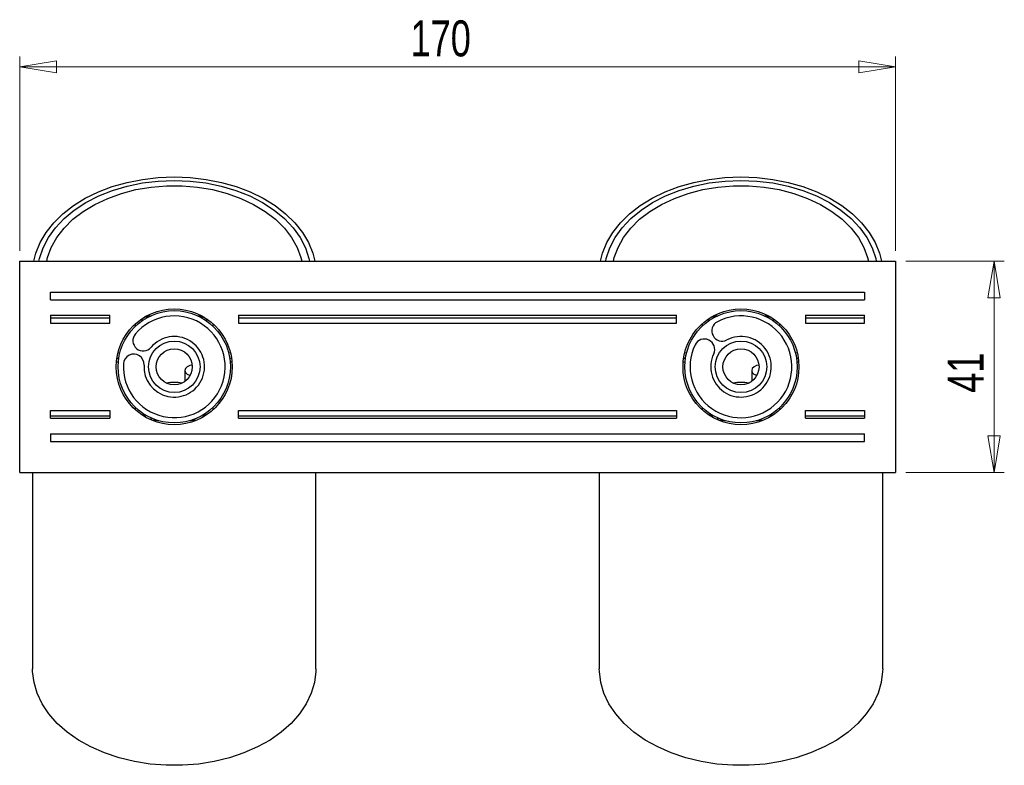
# Model space of a CAD drawing. Header units: millimetres. Extents: x 436 to 931, y 360 to 723.
# Tile 4 of 4: x 641 to 736, y 651 to 723. Entities that reach past the tile are written whole.
import ezdxf

# ---------------------------------------------------------------- set-up
doc = ezdxf.new("R2010")
doc.units = ezdxf.units.MM
doc.styles.add('SLDTEXTSTYLE0', font='TXT', dxfattribs={"width": 0.75})
doc.dimstyles.new('SLDDIMSTYLE1', dxfattribs={"dimtxt": 3.5, "dimasz": 3.556, "dimexe": 0, "dimexo": 0.0625, "dimgap": 0.875, "dimtad": 1, "dimdec": 0, "dimlfac": 2, "dimrnd": 1e-09, "dimzin": 12, "dimdsep": 46, "dimtxsty": 'SLDTEXTSTYLE0', "dimblk1": 'CLOSED', "dimblk2": 'CLOSED', "dimsah": 1, "dimcen": 0.09, "dimadec": 0, "dimazin": 3, "dimtfac": 1, "dimtdec": 0, "dimtofl": 0, "dimtmove": 0, "dimatfit": 3, "dimldrblk": 'CLOSED', "dimfxl": 0, "dimfrac": 2, "dimtolj": 1, "dimtzin": 12, "dimarcsym": 0})

# ---------------------------------------------------------------- blocks, each defined once
blk = doc.blocks.new('_Closed')
at = {"color": 0, "linetype": 'ByBlock', "lineweight": -2}
for p, q in [((-1, 0.166667), (0, 0)), ((-1, 0.166667), (-1, -0.166667)), ((0, 0), (-1, -0.166667)), ((0, 0), (-1, 0))]:
    blk.add_line(p, q, dxfattribs=at)
blk = doc.blocks.new('_D_2')
at = {"color": 7, "linetype": 'Continuous', "lineweight": 0}
for p, q in [((640.709, 700.709), (640.709, 719.577)), ((725.709, 700.709), (725.709, 719.577)), ((640.709, 718.577), (725.709, 718.577))]:
    blk.add_line(p, q, dxfattribs=at)
at = {"color": 7, "linetype": 'Continuous', "lineweight": 18, "xscale": 3.556, "yscale": 3.556, "rotation": 180.0000000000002}
blk.add_blockref('_Closed', (640.709, 718.577, 87.372), dxfattribs=at)
at = {"color": 7, "linetype": 'Continuous', "lineweight": 18, "xscale": 3.556, "yscale": 3.556}
blk.add_blockref('_Closed', (725.709, 718.577, 87.372), dxfattribs=at)
at = {"color": 7, "linetype": 'Continuous', "lineweight": 18, "insert": (678.637, 723.089), "char_height": 3.5, "attachment_point": 1, "style": 'SLDTEXTSTYLE0'}
blk.add_mtext('170', dxfattribs=at)
blk = doc.blocks.new('_D_3')
at = {"color": 7, "linetype": 'Continuous', "lineweight": 0}
for p, q in [((726.709, 699.709), (736.264, 699.709)), ((735.264, 699.709), (735.264, 679.209)), ((726.709, 679.209), (736.264, 679.209))]:
    blk.add_line(p, q, dxfattribs=at)
at = {"color": 7, "linetype": 'Continuous', "lineweight": 18, "xscale": 3.556, "yscale": 3.556}
for p, rotation in [((735.264, 699.709, 87.372), 90.00000000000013), ((735.264, 679.209, 87.372), 270.0000000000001)]:
    blk.add_blockref('_Closed', p, dxfattribs=dict(at, rotation=rotation))
at = {"color": 7, "linetype": 'Continuous', "lineweight": 18, "insert": (730.752, 686.939), "char_height": 3.5, "attachment_point": 1, "rotation": 90, "style": 'SLDTEXTSTYLE0'}
blk.add_mtext('41', dxfattribs=at)

msp = doc.modelspace()

# ---------------------------------------------------------------- linework, layer by layer
at = {"color": 7, "linetype": 'Continuous', "lineweight": 25}
for p, q in [((640.709, 679.209), (640.709, 699.709)), ((640.709, 699.709), (725.709, 699.709)), ((725.709, 699.709), (725.709, 679.209)), ((643.709, 696.709), (722.709, 696.709)), ((643.709, 695.959), (643.709, 696.709)), ((722.709, 696.709), (722.709, 695.959)), ((643.709, 695.959), (722.709, 695.959)), ((643.709, 694.459), (649.459, 694.459)), ((643.709, 694.459), (643.709, 694.207)), ((643.709, 694.207), (649.459, 694.207)), ((643.709, 694.207), (643.709, 693.709)), ((649.459, 694.207), (649.459, 694.459)), ((649.459, 693.709), (649.459, 694.207)), ((652.584, 693.924), (652.584, 694.136)), ((653.15, 694.271), (652.796, 694.271)), ((652.9, 694.333), (653.27, 694.333)), ((653.031, 694.406), (653.422, 694.406)), ((657.996, 694.406), (658.386, 694.406)), ((658.147, 694.333), (658.517, 694.333)), ((658.622, 694.271), (658.267, 694.271)), ((658.834, 694.136), (658.834, 693.924)), ((661.959, 694.459), (661.959, 694.207)), ((661.959, 694.459), (704.459, 694.459)), ((661.959, 694.207), (704.459, 694.207)), ((661.959, 694.207), (661.959, 693.709)), ((704.459, 694.207), (704.459, 694.459)), ((704.459, 693.709), (704.459, 694.207)), ((707.584, 693.924), (707.584, 694.136)), ((708.15, 694.271), (707.796, 694.271)), ((707.9, 694.333), (708.27, 694.333)), ((708.031, 694.406), (708.422, 694.406)), ((712.996, 694.406), (713.386, 694.406)), ((713.147, 694.333), (713.517, 694.333)), ((713.622, 694.271), (713.267, 694.271)), ((713.834, 694.136), (713.834, 693.924)), ((716.959, 694.459), (716.959, 694.207)), ((716.959, 694.459), (722.709, 694.459)), ((716.959, 694.207), (716.959, 693.709)), ((716.959, 694.207), (722.709, 694.207)), ((722.709, 694.207), (722.709, 694.459)), ((722.709, 693.709), (722.709, 694.207)), ((643.709, 693.709), (649.459, 693.709)), ((651.959, 693.414), (651.959, 693.652)), ((659.459, 693.652), (659.459, 693.414)), ((661.959, 693.709), (704.459, 693.709)), ((706.959, 693.414), (706.959, 693.652)), ((714.459, 693.652), (714.459, 693.414)), ((716.959, 693.709), (722.709, 693.709)), ((650.275, 689.878), (650.103, 689.929)), ((650.315, 690.239), (650.145, 690.291)), ((650.418, 690.769), (650.252, 690.824)), ((661.166, 690.824), (660.999, 690.769)), ((661.272, 690.291), (661.103, 690.239)), ((661.314, 689.929), (661.142, 689.878)), ((705.275, 689.878), (705.103, 689.929)), ((705.315, 690.239), (705.145, 690.291)), ((705.418, 690.769), (705.252, 690.824)), ((716.166, 690.824), (715.999, 690.769)), ((716.272, 690.291), (716.103, 690.239)), ((716.314, 689.929), (716.142, 689.878)), ((656.747, 689.104), (656.747, 688.05)), ((711.747, 689.104), (711.747, 688.05)), ((643.709, 685.209), (649.459, 685.209)), ((643.709, 684.711), (643.709, 685.209)), ((649.459, 685.209), (649.459, 684.711)), ((651.959, 685.267), (651.959, 685.504)), ((659.459, 685.504), (659.459, 685.267)), ((661.959, 684.711), (661.959, 685.209)), ((661.959, 685.209), (704.459, 685.209)), ((704.459, 685.209), (704.459, 684.711)), ((706.959, 685.267), (706.959, 685.504)), ((714.459, 685.504), (714.459, 685.267)), ((716.959, 685.209), (722.709, 685.209)), ((716.959, 684.711), (716.959, 685.209)), ((722.709, 685.209), (722.709, 684.711)), ((643.709, 684.711), (649.459, 684.711)), ((643.709, 684.459), (643.709, 684.711)), ((643.709, 684.459), (649.459, 684.459)), ((649.459, 684.711), (649.459, 684.459)), ((654.146, 684.222), (654.17, 684.231)), ((661.959, 684.711), (704.459, 684.711)), ((661.959, 684.459), (661.959, 684.711)), ((661.959, 684.459), (704.459, 684.459)), ((704.459, 684.711), (704.459, 684.459)), ((709.146, 684.222), (709.17, 684.231)), ((716.959, 684.711), (722.709, 684.711)), ((716.959, 684.459), (716.959, 684.711)), ((716.959, 684.459), (722.709, 684.459)), ((722.709, 684.711), (722.709, 684.459)), ((643.709, 682.959), (643.709, 682.209)), ((643.709, 682.959), (722.709, 682.959)), ((722.709, 682.209), (722.709, 682.959)), ((643.709, 682.209), (722.709, 682.209)), ((640.709, 679.209), (725.709, 679.209)), ((641.959, 679.209), (641.959, 660.152)), ((669.459, 660.152), (669.459, 679.209)), ((696.959, 679.209), (696.959, 660.152)), ((724.459, 660.152), (724.459, 679.209))]:
    msp.add_line(p, q, dxfattribs=at)
at = {"color": 7, "linetype": 'Continuous', "lineweight": 25, "flags": 128}
for points in [[(642.072, 699.709), (642.271, 700.495), (642.686, 701.518), (643.267, 702.502), (644.008, 703.435), (644.897, 704.305), (645.925, 705.102), (647.078, 705.813), (648.341, 706.432), (649.698, 706.949), (651.132, 707.358), (652.625, 707.654), (654.157, 707.834), (655.709, 707.894), (657.26, 707.834), (658.792, 707.654), (660.285, 707.358), (661.719, 706.949), (663.076, 706.432), (664.339, 705.813), (665.492, 705.102), (666.52, 704.305), (667.41, 703.435), (668.15, 702.502), (668.731, 701.518), (669.146, 700.495), (669.345, 699.709)], [(642.577, 699.709), (642.635, 699.974), (642.977, 701.009), (643.493, 702.009), (644.178, 702.961), (645.021, 703.852), (646.011, 704.67), (647.135, 705.402), (648.376, 706.04), (649.718, 706.574), (651.142, 706.998), (652.629, 707.304), (654.158, 707.49), (655.709, 707.552), (657.259, 707.49), (658.788, 707.304), (660.275, 706.998), (661.7, 706.574), (663.041, 706.04), (664.283, 705.402), (665.406, 704.67), (666.396, 703.852), (667.239, 702.961), (667.924, 702.009), (668.441, 701.009), (668.782, 699.974), (668.84, 699.709)], [(697.072, 699.709), (697.271, 700.495), (697.686, 701.518), (698.267, 702.502), (699.008, 703.435), (699.897, 704.305), (700.925, 705.102), (702.078, 705.813), (703.341, 706.432), (704.698, 706.949), (706.132, 707.358), (707.625, 707.654), (709.157, 707.834), (710.709, 707.894), (712.26, 707.834), (713.792, 707.654), (715.285, 707.358), (716.719, 706.949), (718.076, 706.432), (719.339, 705.813), (720.492, 705.102), (721.52, 704.305), (722.41, 703.435), (723.15, 702.502), (723.731, 701.518), (724.146, 700.495), (724.345, 699.709)], [(697.577, 699.709), (697.635, 699.974), (697.977, 701.009), (698.493, 702.009), (699.178, 702.961), (700.021, 703.852), (701.011, 704.67), (702.135, 705.402), (703.376, 706.04), (704.718, 706.574), (706.142, 706.998), (707.629, 707.304), (709.158, 707.49), (710.709, 707.552), (712.259, 707.49), (713.788, 707.304), (715.275, 706.998), (716.7, 706.574), (718.041, 706.04), (719.283, 705.402), (720.406, 704.67), (721.396, 703.852), (722.239, 702.961), (722.924, 702.009), (723.441, 701.009), (723.782, 699.974), (723.84, 699.709)], [(643.334, 699.709), (643.416, 700.053), (643.779, 701.053), (644.315, 702.015), (645.017, 702.927), (645.875, 703.774), (646.876, 704.544), (648.006, 705.226), (649.247, 705.811), (650.583, 706.289), (651.993, 706.654), (653.457, 706.9), (654.955, 707.024), (656.463, 707.024), (657.96, 706.9), (659.424, 706.654), (660.834, 706.289), (662.17, 705.811), (663.412, 705.226), (664.541, 704.544), (665.542, 703.774), (666.4, 702.927), (667.102, 702.015), (667.638, 701.053), (668.001, 700.053), (668.083, 699.709)], [(698.334, 699.709), (698.416, 700.053), (698.779, 701.053), (699.315, 702.015), (700.017, 702.927), (700.875, 703.774), (701.876, 704.544), (703.006, 705.226), (704.247, 705.811), (705.583, 706.289), (706.993, 706.654), (708.457, 706.9), (709.955, 707.024), (711.463, 707.024), (712.96, 706.9), (714.424, 706.654), (715.834, 706.289), (717.17, 705.811), (718.412, 705.226), (719.541, 704.544), (720.542, 703.774), (721.4, 702.927), (722.102, 702.015), (722.638, 701.053), (723.001, 700.053), (723.083, 699.709)], [(657.452, 689.616), (657.218, 689.58), (656.973, 689.471), (656.807, 689.306), (656.747, 689.11), (656.801, 688.914), (656.96, 688.746), (657.202, 688.633), (657.245, 688.622)], [(712.452, 689.616), (712.218, 689.58), (711.973, 689.471), (711.807, 689.306), (711.747, 689.11), (711.801, 688.914), (711.96, 688.746), (712.202, 688.633), (712.245, 688.622)], [(652.668, 684.936), (652.674, 684.925), (652.93, 684.568)], [(654.221, 684.216), (654.071, 684.228), (653.501, 684.285)], [(657.916, 684.285), (657.346, 684.228), (657.196, 684.216)], [(658.487, 684.568), (658.638, 684.758), (658.749, 684.936)], [(707.668, 684.936), (707.674, 684.925), (707.93, 684.568)], [(709.221, 684.216), (709.071, 684.228), (708.501, 684.285)], [(712.916, 684.285), (712.346, 684.228), (712.196, 684.216)], [(713.487, 684.568), (713.638, 684.758), (713.749, 684.936)], [(669.459, 660.152), (669.453, 659.884), (669.319, 658.816), (669.007, 657.765), (668.522, 656.745), (667.87, 655.77), (667.059, 654.852), (666.1, 654.003), (665.006, 653.234), (663.791, 652.555), (662.47, 651.976), (661.061, 651.503), (659.582, 651.143), (658.053, 650.9), (656.494, 650.777), (654.924, 650.777), (653.364, 650.9), (651.835, 651.143), (650.356, 651.503), (648.947, 651.976), (647.627, 652.555), (646.411, 653.234), (645.317, 654.003), (644.358, 654.852), (643.548, 655.77), (642.895, 656.745), (642.41, 657.765), (642.099, 658.816), (641.964, 659.884), (641.959, 660.152)], [(724.459, 660.152), (724.453, 659.884), (724.319, 658.816), (724.007, 657.765), (723.522, 656.745), (722.87, 655.77), (722.059, 654.852), (721.1, 654.003), (720.006, 653.234), (718.791, 652.555), (717.47, 651.976), (716.061, 651.503), (714.582, 651.143), (713.053, 650.9), (711.494, 650.777), (709.924, 650.777), (708.364, 650.9), (706.835, 651.143), (705.356, 651.503), (703.947, 651.976), (702.627, 652.555), (701.411, 653.234), (700.317, 654.003), (699.358, 654.852), (698.548, 655.77), (697.895, 656.745), (697.41, 657.765), (697.099, 658.816), (696.964, 659.884), (696.959, 660.152)]]:
    msp.add_lwpolyline(points, dxfattribs=at)
at = {"color": 7, "linetype": 'Continuous', "lineweight": 25}
for centre, radius in [((655.709, 689.459), 5.625), ((655.709, 689.459), 5.45), ((710.709, 689.459), 5.625), ((710.709, 689.459), 5.45), ((655.709, 689.459), 2.5), ((710.709, 689.459), 2.5), ((655.709, 689.459), 1.75), ((710.709, 689.459), 1.75)]:
    msp.add_circle(centre, radius, dxfattribs=at)
for centre, radius, start, end in [((655.709, 689.459), 4.938, 176.61737, 139.84051), ((710.709, 689.459), 4.938, 154.44332, 117.66646), ((708.88, 692.946), 1, 117.66646, 297.66646), ((652.699, 691.999), 1, 139.84051, 319.84051), ((655.709, 689.459), 2.938, 176.61737, 139.84051), ((707.156, 691.158), 1, 334.44332, 154.44332), ((710.709, 689.459), 2.938, 154.44332, 117.66646), ((651.778, 689.691), 1, 356.61737, 176.61737), ((655.709, 683.224), 4.715, 80.82224, 99.17776), ((710.709, 683.224), 4.715, 80.82224, 99.17776), ((653.745, 684.56), 0.328, 188.25728, 239.83828), ((708.745, 684.56), 0.328, 188.25728, 239.83828)]:
    msp.add_arc(centre, radius, start, end, dxfattribs=at)

# ---------------------------------------------------------------- dimensions: what is measured, and where the dimension line sits
at = {"color": 7, "linetype": 'Continuous', "lineweight": 18}
dim = msp.add_linear_dim(base=(725.709, 718.577), p1=(640.709, 699.709), p2=(725.709, 699.709), dimstyle='SLDDIMSTYLE1', dxfattribs=at)
dim.commit()
dim.dimension.update_dxf_attribs({"geometry": '_D_2', "text_midpoint": (682.516, 718.577), "dimtype": 160})
dim = msp.add_linear_dim(base=(735.264, 679.209), p1=(725.709, 699.709), p2=(725.709, 679.209), angle=90, dimstyle='SLDDIMSTYLE1', dxfattribs=at)
dim.commit()
dim.dimension.update_dxf_attribs({"geometry": '_D_3', "text_midpoint": (735.264, 689.525), "dimtype": 160})

doc.saveas('drawing.dxf')
